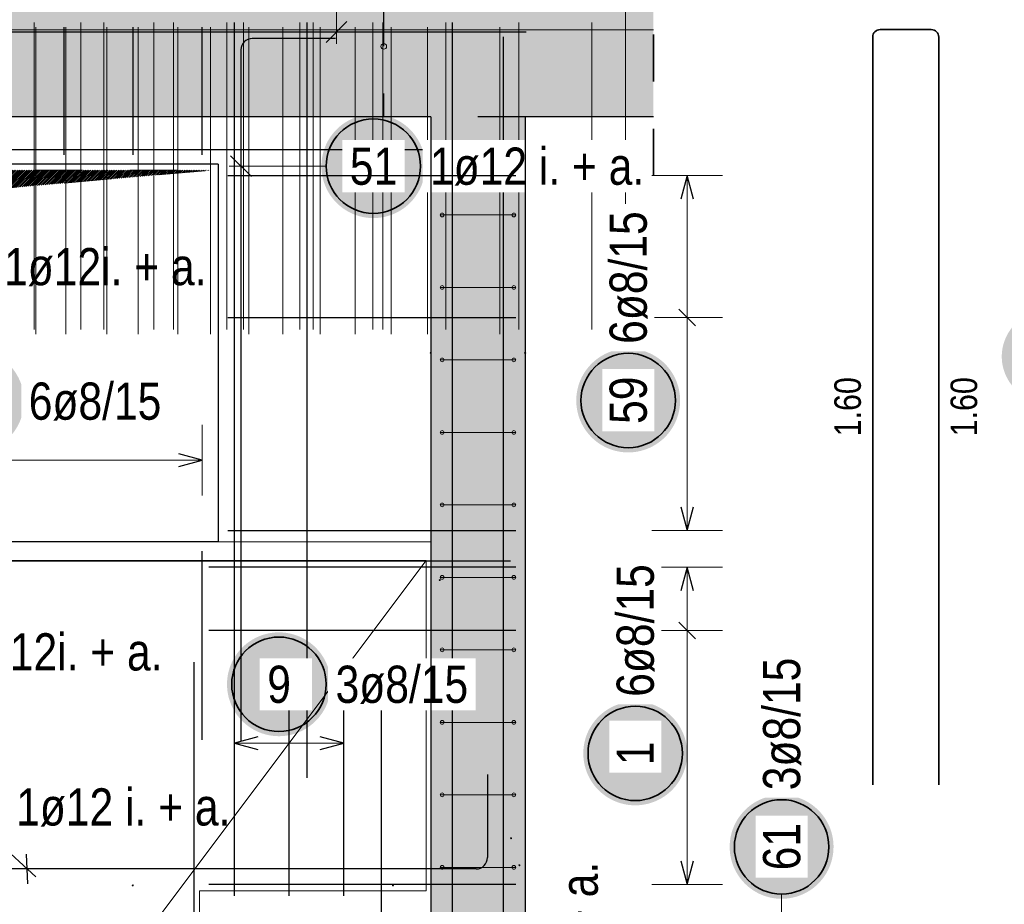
# Model space of a CAD drawing. Header units: millimetres. Extents: x -16 to 44.7, y 0 to 21.2.
# Tile 36 of 49: x 27 to 29.1, y 16.9 to 18.8. Entities that reach past the tile are written whole.
import ezdxf

# ---------------------------------------------------------------- set-up
doc = ezdxf.new("R2010")
doc.units = ezdxf.units.MM
doc.linetypes.add('HIDDEN', pattern=[0.375, 0.25, -0.125])
doc.layers.add('Achsen', color=7, linetype='Continuous', lineweight=20)
doc.layers.add('nplo Bewehrung', color=7, linetype='Continuous', lineweight=20)
doc.styles.add('Arial Narrow', font='ARIALN.TTF')

msp = doc.modelspace()

# ---------------------------------------------------------------- hatches: boundary and pattern name
at = {"lineweight": 13, "true_color": 0xd7ffd7}
for points in [[(28.33298, 18.591066), (28.33298, 18.841066), (25.670961, 18.841066), (25.670961, 18.591066)], [(28.061324, 15.411072), (28.061324, 18.591066), (27.861324, 18.591066), (27.861324, 15.411072)]]:
    msp.add_hatch(color=254, dxfattribs=at).paths.add_polyline_path(points)
at = {"lineweight": 25, "true_color": 0xffffff}
for points in [[(27.849678, 18.486815), (27.849611, 18.490654), (27.84941, 18.494488), (27.849075, 18.498313), (27.848608, 18.502124), (27.848007, 18.505916), (27.847274, 18.509685), (27.846411, 18.513426), (27.845417, 18.517135), (27.844294, 18.520807), (27.843044, 18.524437), (27.841668, 18.528021), (27.840168, 18.531556), (27.838545, 18.535035), (27.836802, 18.538457), (27.834941, 18.541815), (27.832963, 18.545106), (27.830872, 18.548326), (27.82867, 18.551471), (27.826359, 18.554537), (27.823943, 18.557521), (27.821424, 18.560419), (27.818805, 18.563227), (27.81609, 18.565942), (27.813282, 18.568561), (27.810385, 18.57108), (27.807401, 18.573496), (27.804334, 18.575807), (27.801189, 18.578009), (27.797969, 18.5801), (27.794678, 18.582077), (27.79132, 18.583939), (27.787899, 18.585682), (27.784419, 18.587305), (27.780885, 18.588805), (27.7773, 18.590181), (27.77367, 18.591431), (27.769998, 18.592553), (27.766289, 18.593547), (27.762548, 18.594411), (27.758779, 18.595144), (27.754987, 18.595744), (27.751176, 18.596212), (27.747351, 18.596547), (27.743517, 18.596748), (27.739678, 18.596815), (27.735839, 18.596748), (27.732005, 18.596547), (27.72818, 18.596212), (27.724369, 18.595744), (27.720577, 18.595144), (27.716808, 18.594411), (27.713067, 18.593547), (27.709358, 18.592553), (27.705686, 18.591431), (27.702056, 18.590181), (27.698471, 18.588805), (27.694937, 18.587305), (27.691457, 18.585682), (27.688036, 18.583939), (27.684678, 18.582077), (27.681387, 18.5801), (27.678167, 18.578009), (27.675022, 18.575807), (27.671955, 18.573496), (27.668971, 18.57108), (27.666074, 18.568561), (27.663266, 18.565942), (27.660551, 18.563227), (27.657932, 18.560419), (27.655413, 18.557521), (27.652997, 18.554537), (27.650686, 18.551471), (27.648484, 18.548326), (27.646393, 18.545106), (27.644415, 18.541815), (27.642554, 18.538457), (27.640811, 18.535035), (27.639188, 18.531556), (27.637688, 18.528021), (27.636312, 18.524437), (27.635062, 18.520807), (27.633939, 18.517135), (27.632946, 18.513426), (27.632082, 18.509685), (27.631349, 18.505916), (27.630749, 18.502124), (27.630281, 18.498313), (27.629946, 18.494488), (27.629745, 18.490654), (27.629678, 18.486815), (27.629745, 18.482976), (27.629946, 18.479141), (27.630281, 18.475317), (27.630749, 18.471506), (27.631349, 18.467713), (27.632082, 18.463944), (27.632946, 18.460203), (27.633939, 18.456495), (27.635062, 18.452823), (27.636312, 18.449192), (27.637688, 18.445608), (27.639188, 18.442074), (27.640811, 18.438594), (27.642554, 18.435173), (27.644415, 18.431815), (27.646393, 18.428524), (27.648484, 18.425303), (27.650686, 18.422158), (27.652997, 18.419092), (27.655413, 18.416108), (27.657932, 18.41321), (27.660551, 18.410402), (27.663266, 18.407687), (27.666074, 18.405069), (27.668971, 18.40255), (27.671955, 18.400133), (27.675022, 18.397823), (27.678167, 18.395621), (27.681387, 18.393529), (27.684678, 18.391552), (27.688036, 18.38969), (27.691457, 18.387947), (27.694937, 18.386325), (27.698471, 18.384824), (27.702056, 18.383448), (27.705686, 18.382198), (27.709358, 18.381076), (27.713067, 18.380082), (27.716808, 18.379218), (27.720577, 18.378486), (27.724369, 18.377885), (27.72818, 18.377417), (27.732005, 18.377083), (27.735839, 18.376882), (27.739678, 18.376815), (27.743517, 18.376882), (27.747351, 18.377083), (27.751176, 18.377417), (27.754987, 18.377885), (27.758779, 18.378486), (27.762548, 18.379218), (27.766289, 18.380082), (27.769998, 18.381076), (27.77367, 18.382198), (27.7773, 18.383448), (27.780885, 18.384824), (27.784419, 18.386325), (27.787899, 18.387947), (27.79132, 18.38969), (27.794678, 18.391552), (27.797969, 18.393529), (27.801189, 18.395621), (27.804334, 18.397823), (27.807401, 18.400133), (27.810385, 18.40255), (27.813282, 18.405069), (27.81609, 18.407687), (27.818805, 18.410402), (27.821424, 18.41321), (27.823943, 18.416108), (27.826359, 18.419092), (27.82867, 18.422158), (27.830872, 18.425303), (27.832963, 18.428524), (27.834941, 18.431815), (27.836802, 18.435173), (27.838545, 18.438594), (27.840168, 18.442074), (27.841668, 18.445608), (27.843044, 18.449192), (27.844294, 18.452823), (27.845417, 18.456495), (27.846411, 18.460203), (27.847274, 18.463944), (27.848007, 18.467713), (27.848608, 18.471506), (27.849075, 18.475317), (27.84941, 18.479141)], [(29.265992, 18.083454), (29.265933, 18.086857), (29.265755, 18.090255), (29.265458, 18.093646), (29.265043, 18.097023), (29.264511, 18.100385), (29.263861, 18.103726), (29.263096, 18.107041), (29.262215, 18.110329), (29.26122, 18.113583), (29.260112, 18.116801), (29.258893, 18.119978), (29.257563, 18.123111), (29.256125, 18.126195), (29.254579, 18.129228), (29.25293, 18.132204), (29.251177, 18.135121), (29.249323, 18.137975), (29.247371, 18.140763), (29.245323, 18.143481), (29.243181, 18.146126), (29.240949, 18.148694), (29.238628, 18.151183), (29.236221, 18.15359), (29.233732, 18.155911), (29.231164, 18.158143), (29.228519, 18.160285), (29.225801, 18.162333), (29.223013, 18.164285), (29.220159, 18.166139), (29.217242, 18.167892), (29.214266, 18.169542), (29.211233, 18.171087), (29.208149, 18.172525), (29.205016, 18.173855), (29.201839, 18.175074), (29.198621, 18.176182), (29.195367, 18.177177), (29.192079, 18.178058), (29.188763, 18.178824), (29.185423, 18.179473), (29.182061, 18.180005), (29.178684, 18.18042), (29.175293, 18.180717), (29.171895, 18.180895), (29.168492, 18.180954), (29.165089, 18.180895), (29.161691, 18.180717), (29.158301, 18.18042), (29.154923, 18.180005), (29.151561, 18.179473), (29.148221, 18.178824), (29.144905, 18.178058), (29.141617, 18.177177), (29.138363, 18.176182), (29.135145, 18.175074), (29.131968, 18.173855), (29.128835, 18.172525), (29.125751, 18.171087), (29.122719, 18.169542), (29.119742, 18.167892), (29.116825, 18.166139), (29.113971, 18.164285), (29.111183, 18.162333), (29.108465, 18.160285), (29.10582, 18.158143), (29.103252, 18.155911), (29.100763, 18.15359), (29.098356, 18.151183), (29.096035, 18.148694), (29.093803, 18.146126), (29.091661, 18.143481), (29.089613, 18.140763), (29.087661, 18.137975), (29.085807, 18.135121), (29.084055, 18.132204), (29.082405, 18.129228), (29.08086, 18.126195), (29.079421, 18.123111), (29.078092, 18.119978), (29.076872, 18.116801), (29.075764, 18.113583), (29.074769, 18.110329), (29.073888, 18.107041), (29.073123, 18.103726), (29.072473, 18.100385), (29.071941, 18.097023), (29.071526, 18.093646), (29.07123, 18.090255), (29.071051, 18.086857), (29.070992, 18.083454), (29.071051, 18.080051), (29.07123, 18.076653), (29.071526, 18.073263), (29.071941, 18.069885), (29.072473, 18.066523), (29.073123, 18.063183), (29.073888, 18.059867), (29.074769, 18.056579), (29.075764, 18.053325), (29.076872, 18.050107), (29.078092, 18.04693), (29.079421, 18.043797), (29.08086, 18.040713), (29.082405, 18.037681), (29.084055, 18.034704), (29.085807, 18.031787), (29.087661, 18.028933), (29.089613, 18.026145), (29.091661, 18.023427), (29.093803, 18.020782), (29.096035, 18.018214), (29.098356, 18.015725), (29.100763, 18.013318), (29.103252, 18.010997), (29.10582, 18.008765), (29.108465, 18.006623), (29.111183, 18.004575), (29.113971, 18.002623), (29.116825, 18.000769), (29.119742, 17.999017), (29.122719, 17.997367), (29.125751, 17.995822), (29.128835, 17.994383), (29.131968, 17.993054), (29.135145, 17.991834), (29.138363, 17.990726), (29.141617, 17.989731), (29.144905, 17.98885), (29.148221, 17.988085), (29.151561, 17.987435), (29.154923, 17.986903), (29.158301, 17.986488), (29.161691, 17.986192), (29.165089, 17.986014), (29.168492, 17.985954), (29.171895, 17.986014), (29.175293, 17.986192), (29.178684, 17.986488), (29.182061, 17.986903), (29.185423, 17.987435), (29.188763, 17.988085), (29.192079, 17.98885), (29.195367, 17.989731), (29.198621, 17.990726), (29.201839, 17.991834), (29.205016, 17.993054), (29.208149, 17.994383), (29.211233, 17.995822), (29.214266, 17.997367), (29.217242, 17.999017), (29.220159, 18.000769), (29.223013, 18.002623), (29.225801, 18.004575), (29.228519, 18.006623), (29.231164, 18.008765), (29.233732, 18.010997), (29.236221, 18.013318), (29.238628, 18.015725), (29.240949, 18.018214), (29.243181, 18.020782), (29.245323, 18.023427), (29.247371, 18.026145), (29.249323, 18.028933), (29.251177, 18.031787), (29.25293, 18.034704), (29.254579, 18.037681), (29.256125, 18.040713), (29.257563, 18.043797), (29.258893, 18.04693), (29.260112, 18.050107), (29.26122, 18.053325), (29.262215, 18.056579), (29.263096, 18.059867), (29.263861, 18.063183), (29.264511, 18.066523), (29.265043, 18.069885), (29.265458, 18.073263), (29.265755, 18.076653)], [(26.99973, 17.989004), (26.999663, 17.992843), (26.999462, 17.996677), (26.999127, 18.000502), (26.998659, 18.004313), (26.998059, 18.008105), (26.997326, 18.011874), (26.996462, 18.015615), (26.995469, 18.019324), (26.994346, 18.022996), (26.993096, 18.026626), (26.99172, 18.03021), (26.99022, 18.033745), (26.988597, 18.037224), (26.986854, 18.040646), (26.984993, 18.044004), (26.983015, 18.047295), (26.980924, 18.050515), (26.978722, 18.05366), (26.976411, 18.056726), (26.973995, 18.05971), (26.971476, 18.062608), (26.968857, 18.065416), (26.966142, 18.068131), (26.963334, 18.07075), (26.960437, 18.073269), (26.957453, 18.075685), (26.954386, 18.077996), (26.951241, 18.080198), (26.948021, 18.082289), (26.94473, 18.084266), (26.941372, 18.086128), (26.937951, 18.087871), (26.934471, 18.089494), (26.930937, 18.090994), (26.927352, 18.09237), (26.923722, 18.09362), (26.92005, 18.094742), (26.916341, 18.095736), (26.9126, 18.0966), (26.908831, 18.097333), (26.905039, 18.097933), (26.901228, 18.098401), (26.897403, 18.098736), (26.893569, 18.098937), (26.88973, 18.099004), (26.885891, 18.098937), (26.882057, 18.098736), (26.878232, 18.098401), (26.874421, 18.097933), (26.870629, 18.097333), (26.86686, 18.0966), (26.863118, 18.095736), (26.85941, 18.094742), (26.855738, 18.09362), (26.852108, 18.09237), (26.848523, 18.090994), (26.844989, 18.089494), (26.841509, 18.087871), (26.838088, 18.086128), (26.83473, 18.084266), (26.831439, 18.082289), (26.828219, 18.080198), (26.825074, 18.077996), (26.822007, 18.075685), (26.819023, 18.073269), (26.816126, 18.07075), (26.813317, 18.068131), (26.810603, 18.065416), (26.807984, 18.062608), (26.805465, 18.05971), (26.803049, 18.056726), (26.800738, 18.05366), (26.798536, 18.050515), (26.796445, 18.047295), (26.794467, 18.044004), (26.792606, 18.040646), (26.790863, 18.037224), (26.78924, 18.033745), (26.78774, 18.03021), (26.786364, 18.026626), (26.785114, 18.022996), (26.783991, 18.019324), (26.782997, 18.015615), (26.782134, 18.011874), (26.781401, 18.008105), (26.7808, 18.004313), (26.780332, 18.000502), (26.779998, 17.996677), (26.779797, 17.992843), (26.77973, 17.989004), (26.779797, 17.985165), (26.779998, 17.98133), (26.780332, 17.977506), (26.7808, 17.973695), (26.781401, 17.969902), (26.782134, 17.966133), (26.782997, 17.962392), (26.783991, 17.958684), (26.785114, 17.955012), (26.786364, 17.951381), (26.78774, 17.947797), (26.78924, 17.944263), (26.790863, 17.940783), (26.792606, 17.937362), (26.794467, 17.934004), (26.796445, 17.930713), (26.798536, 17.927492), (26.800738, 17.924347), (26.803049, 17.921281), (26.805465, 17.918297), (26.807984, 17.915399), (26.810603, 17.912591), (26.813317, 17.909876), (26.816126, 17.907258), (26.819023, 17.904739), (26.822007, 17.902322), (26.825074, 17.900012), (26.828219, 17.89781), (26.831439, 17.895718), (26.83473, 17.893741), (26.838088, 17.891879), (26.841509, 17.890136), (26.844989, 17.888514), (26.848523, 17.887013), (26.852108, 17.885637), (26.855738, 17.884387), (26.85941, 17.883265), (26.863118, 17.882271), (26.86686, 17.881407), (26.870629, 17.880675), (26.874421, 17.880074), (26.878232, 17.879606), (26.882057, 17.879272), (26.885891, 17.879071), (26.88973, 17.879004), (26.893569, 17.879071), (26.897403, 17.879272), (26.901228, 17.879606), (26.905039, 17.880074), (26.908831, 17.880675), (26.9126, 17.881407), (26.916341, 17.882271), (26.92005, 17.883265), (26.923722, 17.884387), (26.927352, 17.885637), (26.930937, 17.887013), (26.934471, 17.888514), (26.937951, 17.890136), (26.941372, 17.891879), (26.94473, 17.893741), (26.948021, 17.895718), (26.951241, 17.89781), (26.954386, 17.900012), (26.957453, 17.902322), (26.960437, 17.904739), (26.963334, 17.907258), (26.966142, 17.909876), (26.968857, 17.912591), (26.971476, 17.915399), (26.973995, 17.918297), (26.976411, 17.921281), (26.978722, 17.924347), (26.980924, 17.927492), (26.983015, 17.930713), (26.984993, 17.934004), (26.986854, 17.937362), (26.988597, 17.940783), (26.99022, 17.944263), (26.99172, 17.947797), (26.993096, 17.951381), (26.994346, 17.955012), (26.995469, 17.958684), (26.996462, 17.962392), (26.997326, 17.966133), (26.998059, 17.969902), (26.998659, 17.973695), (26.999127, 17.977506), (26.999462, 17.98133)], [(28.3896, 17.990279), (28.389532, 17.994118), (28.389332, 17.997953), (28.388997, 18.001777), (28.388529, 18.005588), (28.387928, 18.009381), (28.387196, 18.01315), (28.386332, 18.016891), (28.385338, 18.020599), (28.384216, 18.024271), (28.382966, 18.027902), (28.38159, 18.031486), (28.38009, 18.03502), (28.378467, 18.0385), (28.376724, 18.041921), (28.374862, 18.045279), (28.372885, 18.04857), (28.370794, 18.051791), (28.368591, 18.054936), (28.366281, 18.058002), (28.363864, 18.060986), (28.361345, 18.063884), (28.358727, 18.066692), (28.356012, 18.069407), (28.353204, 18.072025), (28.350306, 18.074544), (28.347322, 18.07696), (28.344256, 18.079271), (28.341111, 18.081473), (28.337891, 18.083565), (28.3346, 18.085542), (28.331241, 18.087404), (28.32782, 18.089147), (28.324341, 18.090769), (28.320806, 18.09227), (28.317222, 18.093645), (28.313591, 18.094896), (28.30992, 18.096018), (28.306211, 18.097012), (28.30247, 18.097876), (28.298701, 18.098608), (28.294909, 18.099209), (28.291098, 18.099677), (28.287273, 18.100011), (28.283438, 18.100212), (28.2796, 18.100279), (28.275761, 18.100212), (28.271926, 18.100011), (28.268101, 18.099677), (28.26429, 18.099209), (28.260498, 18.098608), (28.256729, 18.097876), (28.252988, 18.097012), (28.249279, 18.096018), (28.245608, 18.094896), (28.241977, 18.093645), (28.238393, 18.09227), (28.234858, 18.090769), (28.231379, 18.089147), (28.227958, 18.087404), (28.2246, 18.085542), (28.221308, 18.083565), (28.218088, 18.081473), (28.214943, 18.079271), (28.211877, 18.07696), (28.208893, 18.074544), (28.205995, 18.072025), (28.203187, 18.069407), (28.200472, 18.066692), (28.197854, 18.063884), (28.195335, 18.060986), (28.192918, 18.058002), (28.190608, 18.054936), (28.188405, 18.051791), (28.186314, 18.04857), (28.184337, 18.045279), (28.182475, 18.041921), (28.180732, 18.0385), (28.179109, 18.03502), (28.177609, 18.031486), (28.176233, 18.027902), (28.174983, 18.024271), (28.173861, 18.020599), (28.172867, 18.016891), (28.172003, 18.01315), (28.171271, 18.009381), (28.17067, 18.005588), (28.170202, 18.001777), (28.169867, 17.997953), (28.169667, 17.994118), (28.1696, 17.990279), (28.169667, 17.98644), (28.169867, 17.982606), (28.170202, 17.978781), (28.17067, 17.97497), (28.171271, 17.971178), (28.172003, 17.967409), (28.172867, 17.963668), (28.173861, 17.959959), (28.174983, 17.956287), (28.176233, 17.952657), (28.177609, 17.949073), (28.179109, 17.945538), (28.180732, 17.942058), (28.182475, 17.938637), (28.184337, 17.935279), (28.186314, 17.931988), (28.188405, 17.928768), (28.190608, 17.925623), (28.192918, 17.922557), (28.195335, 17.919573), (28.197854, 17.916675), (28.200472, 17.913867), (28.203187, 17.911152), (28.205995, 17.908533), (28.208893, 17.906014), (28.211877, 17.903598), (28.214943, 17.901287), (28.218088, 17.899085), (28.221308, 17.896994), (28.2246, 17.895017), (28.227958, 17.893155), (28.231379, 17.891412), (28.234858, 17.889789), (28.238393, 17.888289), (28.241977, 17.886913), (28.245608, 17.885663), (28.249279, 17.884541), (28.252988, 17.883547), (28.256729, 17.882683), (28.260498, 17.88195), (28.26429, 17.88135), (28.268101, 17.880882), (28.271926, 17.880547), (28.275761, 17.880346), (28.2796, 17.880279), (28.283438, 17.880346), (28.287273, 17.880547), (28.291098, 17.880882), (28.294909, 17.88135), (28.298701, 17.88195), (28.30247, 17.882683), (28.306211, 17.883547), (28.30992, 17.884541), (28.313591, 17.885663), (28.317222, 17.886913), (28.320806, 17.888289), (28.324341, 17.889789), (28.32782, 17.891412), (28.331241, 17.893155), (28.3346, 17.895017), (28.337891, 17.896994), (28.341111, 17.899085), (28.344256, 17.901287), (28.347322, 17.903598), (28.350306, 17.906014), (28.353204, 17.908533), (28.356012, 17.911152), (28.358727, 17.913867), (28.361345, 17.916675), (28.363864, 17.919573), (28.366281, 17.922557), (28.368591, 17.925623), (28.370794, 17.928768), (28.372885, 17.931988), (28.374862, 17.935279), (28.376724, 17.938637), (28.378467, 17.942058), (28.38009, 17.945538), (28.38159, 17.949073), (28.382966, 17.952657), (28.384216, 17.956287), (28.385338, 17.959959), (28.386332, 17.963668), (28.387196, 17.967409), (28.387928, 17.971178), (28.388529, 17.97497), (28.388997, 17.978781), (28.389332, 17.982606)], [(27.64973, 17.389004), (27.649663, 17.392843), (27.649462, 17.396677), (27.649127, 17.400502), (27.648659, 17.404313), (27.648059, 17.408105), (27.647326, 17.411874), (27.646463, 17.415615), (27.645469, 17.419324), (27.644346, 17.422996), (27.643096, 17.426626), (27.64172, 17.43021), (27.64022, 17.433745), (27.638597, 17.437224), (27.636854, 17.440646), (27.634993, 17.444004), (27.633015, 17.447295), (27.630924, 17.450515), (27.628722, 17.45366), (27.626411, 17.456726), (27.623995, 17.45971), (27.621476, 17.462608), (27.618857, 17.465416), (27.616142, 17.468131), (27.613334, 17.47075), (27.610437, 17.473269), (27.607453, 17.475685), (27.604386, 17.477996), (27.601241, 17.480198), (27.598021, 17.482289), (27.59473, 17.484266), (27.591372, 17.486128), (27.587951, 17.487871), (27.584471, 17.489494), (27.580937, 17.490994), (27.577352, 17.49237), (27.573722, 17.49362), (27.57005, 17.494742), (27.566341, 17.495736), (27.5626, 17.4966), (27.558831, 17.497333), (27.555039, 17.497933), (27.551228, 17.498401), (27.547403, 17.498736), (27.543569, 17.498937), (27.53973, 17.499004), (27.535891, 17.498937), (27.532057, 17.498736), (27.528232, 17.498401), (27.524421, 17.497933), (27.520629, 17.497333), (27.51686, 17.4966), (27.513119, 17.495736), (27.50941, 17.494742), (27.505738, 17.49362), (27.502108, 17.49237), (27.498523, 17.490994), (27.494989, 17.489494), (27.491509, 17.487871), (27.488088, 17.486128), (27.48473, 17.484266), (27.481439, 17.482289), (27.478219, 17.480198), (27.475074, 17.477996), (27.472007, 17.475685), (27.469023, 17.473269), (27.466126, 17.47075), (27.463318, 17.468131), (27.460603, 17.465416), (27.457984, 17.462608), (27.455465, 17.45971), (27.453049, 17.456726), (27.450738, 17.45366), (27.448536, 17.450515), (27.446445, 17.447295), (27.444467, 17.444004), (27.442606, 17.440646), (27.440863, 17.437224), (27.43924, 17.433745), (27.43774, 17.43021), (27.436364, 17.426626), (27.435114, 17.422996), (27.433991, 17.419324), (27.432997, 17.415615), (27.432134, 17.411874), (27.431401, 17.408105), (27.4308, 17.404313), (27.430333, 17.400502), (27.429998, 17.396677), (27.429797, 17.392843), (27.42973, 17.389004), (27.429797, 17.385165), (27.429998, 17.38133), (27.430333, 17.377506), (27.4308, 17.373695), (27.431401, 17.369902), (27.432134, 17.366133), (27.432997, 17.362392), (27.433991, 17.358684), (27.435114, 17.355012), (27.436364, 17.351381), (27.43774, 17.347797), (27.43924, 17.344263), (27.440863, 17.340783), (27.442606, 17.337362), (27.444467, 17.334004), (27.446445, 17.330713), (27.448536, 17.327492), (27.450738, 17.324347), (27.453049, 17.321281), (27.455465, 17.318297), (27.457984, 17.315399), (27.460603, 17.312591), (27.463318, 17.309876), (27.466126, 17.307258), (27.469023, 17.304739), (27.472007, 17.302322), (27.475074, 17.300012), (27.478219, 17.29781), (27.481439, 17.295718), (27.48473, 17.293741), (27.488088, 17.291879), (27.491509, 17.290136), (27.494989, 17.288514), (27.498523, 17.287013), (27.502108, 17.285637), (27.505738, 17.284387), (27.50941, 17.283265), (27.513119, 17.282271), (27.51686, 17.281407), (27.520629, 17.280675), (27.524421, 17.280074), (27.528232, 17.279606), (27.532057, 17.279272), (27.535891, 17.279071), (27.53973, 17.279004), (27.543569, 17.279071), (27.547403, 17.279272), (27.551228, 17.279606), (27.555039, 17.280074), (27.558831, 17.280675), (27.5626, 17.281407), (27.566341, 17.282271), (27.57005, 17.283265), (27.573722, 17.284387), (27.577352, 17.285637), (27.580937, 17.287013), (27.584471, 17.288514), (27.587951, 17.290136), (27.591372, 17.291879), (27.59473, 17.293741), (27.598021, 17.295718), (27.601241, 17.29781), (27.604386, 17.300012), (27.607453, 17.302322), (27.610437, 17.304739), (27.613334, 17.307258), (27.616142, 17.309876), (27.618857, 17.312591), (27.621476, 17.315399), (27.623995, 17.318297), (27.626411, 17.321281), (27.628722, 17.324347), (27.630924, 17.327492), (27.633015, 17.330713), (27.634993, 17.334004), (27.636854, 17.337362), (27.638597, 17.340783), (27.64022, 17.344263), (27.64172, 17.347797), (27.643096, 17.351381), (27.644346, 17.355012), (27.645469, 17.358684), (27.646463, 17.362392), (27.647326, 17.366133), (27.648059, 17.369902), (27.648659, 17.373695), (27.649127, 17.377506), (27.649462, 17.38133)], [(28.404501, 17.242513), (28.404434, 17.246352), (28.404233, 17.250186), (28.403898, 17.254011), (28.40343, 17.257822), (28.40283, 17.261614), (28.402097, 17.265383), (28.401233, 17.269125), (28.400239, 17.272833), (28.399117, 17.276505), (28.397867, 17.280135), (28.396491, 17.28372), (28.394991, 17.287254), (28.393368, 17.290734), (28.391625, 17.294155), (28.389763, 17.297513), (28.387786, 17.300804), (28.385695, 17.304024), (28.383493, 17.30717), (28.381182, 17.310236), (28.378766, 17.31322), (28.376247, 17.316118), (28.373628, 17.318926), (28.370913, 17.321641), (28.368105, 17.324259), (28.365207, 17.326778), (28.362223, 17.329194), (28.359157, 17.331505), (28.356012, 17.333707), (28.352792, 17.335798), (28.349501, 17.337776), (28.346143, 17.339637), (28.342721, 17.34138), (28.339242, 17.343003), (28.335707, 17.344503), (28.332123, 17.345879), (28.328493, 17.347129), (28.324821, 17.348252), (28.321112, 17.349246), (28.317371, 17.350109), (28.313602, 17.350842), (28.30981, 17.351443), (28.305999, 17.351911), (28.302174, 17.352245), (28.29834, 17.352446), (28.294501, 17.352513), (28.290662, 17.352446), (28.286827, 17.352245), (28.283003, 17.351911), (28.279192, 17.351443), (28.275399, 17.350842), (28.27163, 17.350109), (28.267889, 17.349246), (28.264181, 17.348252), (28.260509, 17.347129), (28.256878, 17.345879), (28.253294, 17.344503), (28.24976, 17.343003), (28.24628, 17.34138), (28.242859, 17.339637), (28.239501, 17.337776), (28.23621, 17.335798), (28.232989, 17.333707), (28.229844, 17.331505), (28.226778, 17.329194), (28.223794, 17.326778), (28.220896, 17.324259), (28.218088, 17.321641), (28.215373, 17.318926), (28.212755, 17.316118), (28.210236, 17.31322), (28.207819, 17.310236), (28.205509, 17.30717), (28.203307, 17.304024), (28.201215, 17.300804), (28.199238, 17.297513), (28.197376, 17.294155), (28.195633, 17.290734), (28.194011, 17.287254), (28.19251, 17.28372), (28.191134, 17.280135), (28.189884, 17.276505), (28.188762, 17.272833), (28.187768, 17.269125), (28.186904, 17.265383), (28.186172, 17.261614), (28.185571, 17.257822), (28.185103, 17.254011), (28.184769, 17.250186), (28.184568, 17.246352), (28.184501, 17.242513), (28.184568, 17.238674), (28.184769, 17.23484), (28.185103, 17.231015), (28.185571, 17.227204), (28.186172, 17.223412), (28.186904, 17.219643), (28.187768, 17.215902), (28.188762, 17.212193), (28.189884, 17.208521), (28.191134, 17.204891), (28.19251, 17.201306), (28.194011, 17.197772), (28.195633, 17.194292), (28.197376, 17.190871), (28.199238, 17.187513), (28.201215, 17.184222), (28.203307, 17.181002), (28.205509, 17.177857), (28.207819, 17.17479), (28.210236, 17.171807), (28.212755, 17.168909), (28.215373, 17.166101), (28.218088, 17.163386), (28.220896, 17.160767), (28.223794, 17.158248), (28.226778, 17.155832), (28.229844, 17.153521), (28.232989, 17.151319), (28.23621, 17.149228), (28.239501, 17.14725), (28.242859, 17.145389), (28.24628, 17.143646), (28.24976, 17.142023), (28.253294, 17.140523), (28.256878, 17.139147), (28.260509, 17.137897), (28.264181, 17.136774), (28.267889, 17.135781), (28.27163, 17.134917), (28.275399, 17.134184), (28.279192, 17.133584), (28.283003, 17.133116), (28.286827, 17.132781), (28.290662, 17.13258), (28.294501, 17.132513), (28.29834, 17.13258), (28.302174, 17.132781), (28.305999, 17.133116), (28.30981, 17.133584), (28.313602, 17.134184), (28.317371, 17.134917), (28.321112, 17.135781), (28.324821, 17.136774), (28.328493, 17.137897), (28.332123, 17.139147), (28.335707, 17.140523), (28.339242, 17.142023), (28.342721, 17.143646), (28.346143, 17.145389), (28.349501, 17.14725), (28.352792, 17.149228), (28.356012, 17.151319), (28.359157, 17.153521), (28.362223, 17.155832), (28.365207, 17.158248), (28.368105, 17.160767), (28.370913, 17.163386), (28.373628, 17.166101), (28.376247, 17.168909), (28.378766, 17.171807), (28.381182, 17.17479), (28.383493, 17.177857), (28.385695, 17.181002), (28.387786, 17.184222), (28.389763, 17.187513), (28.391625, 17.190871), (28.393368, 17.194292), (28.394991, 17.197772), (28.396491, 17.201306), (28.397867, 17.204891), (28.399117, 17.208521), (28.400239, 17.212193), (28.401233, 17.215902), (28.402097, 17.219643), (28.40283, 17.223412), (28.40343, 17.227204), (28.403898, 17.231015), (28.404233, 17.23484)], [(28.7146, 17.044474), (28.714532, 17.048313), (28.714332, 17.052147), (28.713997, 17.055972), (28.713529, 17.059783), (28.712928, 17.063575), (28.712196, 17.067344), (28.711332, 17.071085), (28.710338, 17.074794), (28.709216, 17.078466), (28.707966, 17.082096), (28.70659, 17.08568), (28.70509, 17.089215), (28.703467, 17.092695), (28.701724, 17.096116), (28.699862, 17.099474), (28.697885, 17.102765), (28.695794, 17.105985), (28.693591, 17.10913), (28.691281, 17.112196), (28.688864, 17.11518), (28.686345, 17.118078), (28.683727, 17.120886), (28.681012, 17.123601), (28.678204, 17.12622), (28.675306, 17.128739), (28.672322, 17.131155), (28.669256, 17.133466), (28.666111, 17.135668), (28.662891, 17.137759), (28.6596, 17.139736), (28.656241, 17.141598), (28.65282, 17.143341), (28.649341, 17.144964), (28.645806, 17.146464), (28.642222, 17.14784), (28.638591, 17.14909), (28.63492, 17.150212), (28.631211, 17.151206), (28.62747, 17.15207), (28.623701, 17.152803), (28.619909, 17.153403), (28.616098, 17.153871), (28.612273, 17.154206), (28.608438, 17.154407), (28.6046, 17.154474), (28.600761, 17.154407), (28.596926, 17.154206), (28.593101, 17.153871), (28.58929, 17.153403), (28.585498, 17.152803), (28.581729, 17.15207), (28.577988, 17.151206), (28.574279, 17.150212), (28.570608, 17.14909), (28.566977, 17.14784), (28.563393, 17.146464), (28.559858, 17.144964), (28.556379, 17.143341), (28.552958, 17.141598), (28.5496, 17.139736), (28.546308, 17.137759), (28.543088, 17.135668), (28.539943, 17.133466), (28.536877, 17.131155), (28.533893, 17.128739), (28.530995, 17.12622), (28.528187, 17.123601), (28.525472, 17.120886), (28.522854, 17.118078), (28.520335, 17.11518), (28.517918, 17.112196), (28.515608, 17.10913), (28.513405, 17.105985), (28.511314, 17.102765), (28.509337, 17.099474), (28.507475, 17.096116), (28.505732, 17.092695), (28.504109, 17.089215), (28.502609, 17.08568), (28.501233, 17.082096), (28.499983, 17.078466), (28.498861, 17.074794), (28.497867, 17.071085), (28.497003, 17.067344), (28.496271, 17.063575), (28.49567, 17.059783), (28.495202, 17.055972), (28.494867, 17.052147), (28.494667, 17.048313), (28.4946, 17.044474), (28.494667, 17.040635), (28.494867, 17.0368), (28.495202, 17.032976), (28.49567, 17.029165), (28.496271, 17.025372), (28.497003, 17.021603), (28.497867, 17.017862), (28.498861, 17.014154), (28.499983, 17.010482), (28.501233, 17.006851), (28.502609, 17.003267), (28.504109, 16.999733), (28.505732, 16.996253), (28.507475, 16.992832), (28.509337, 16.989474), (28.511314, 16.986183), (28.513405, 16.982962), (28.515608, 16.979817), (28.517918, 16.976751), (28.520335, 16.973767), (28.522854, 16.970869), (28.525472, 16.968061), (28.528187, 16.965346), (28.530995, 16.962728), (28.533893, 16.960209), (28.536877, 16.957793), (28.539943, 16.955482), (28.543088, 16.95328), (28.546308, 16.951188), (28.5496, 16.949211), (28.552958, 16.947349), (28.556379, 16.945606), (28.559858, 16.943984), (28.563393, 16.942483), (28.566977, 16.941108), (28.570608, 16.939857), (28.574279, 16.938735), (28.577988, 16.937741), (28.581729, 16.936877), (28.585498, 16.936145), (28.58929, 16.935544), (28.593101, 16.935076), (28.596926, 16.934742), (28.600761, 16.934541), (28.6046, 16.934474), (28.608438, 16.934541), (28.612273, 16.934742), (28.616098, 16.935076), (28.619909, 16.935544), (28.623701, 16.936145), (28.62747, 16.936877), (28.631211, 16.937741), (28.63492, 16.938735), (28.638591, 16.939857), (28.642222, 16.941108), (28.645806, 16.942483), (28.649341, 16.943984), (28.65282, 16.945606), (28.656241, 16.947349), (28.6596, 16.949211), (28.662891, 16.951188), (28.666111, 16.95328), (28.669256, 16.955482), (28.672322, 16.957793), (28.675306, 16.960209), (28.678204, 16.962728), (28.681012, 16.965346), (28.683727, 16.968061), (28.686345, 16.970869), (28.688864, 16.973767), (28.691281, 16.976751), (28.693591, 16.979817), (28.695794, 16.982962), (28.697885, 16.986183), (28.699862, 16.989474), (28.701724, 16.992832), (28.703467, 16.996253), (28.70509, 16.999733), (28.70659, 17.003267), (28.707966, 17.006851), (28.709216, 17.010482), (28.710338, 17.014154), (28.711332, 17.017862), (28.712196, 17.021603), (28.712928, 17.025372), (28.713529, 17.029165), (28.713997, 17.032976), (28.714332, 17.0368)]]:
    msp.add_hatch(color=7, dxfattribs=at).paths.add_polyline_path(points)
at = {"lineweight": 13}
h = msp.add_hatch(dxfattribs=at)
h.set_pattern_fill('Mau', color=6, scale=0.01, angle=45, style=0, pattern_type=2)
h.set_pattern_definition([(45, (0, 0), (-0.00183847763, 0.00183847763), [])])
h.paths.add_polyline_path([(26.623824, 17.703566), (26.686324, 18.416066), (27.398824, 18.478566), (26.623824, 18.478566)])

# ---------------------------------------------------------------- linework, layer by layer
at = {"color": 5, "linetype": 'Continuous', "lineweight": 18}
for p, q in [((27.661693, 18.871524), (27.661693, 18.746066)), ((27.639678, 18.486815), (27.434333, 18.486815)), ((28.4046, 18.467066), (28.4046, 17.715067)), ((28.4796, 18.166267), (28.3296, 18.166267)), ((27.377323, 17.789004), (27.377323, 17.939004)), ((26.645324, 17.864004), (27.377323, 17.864004)), ((28.3296, 17.715067), (28.4796, 17.715067)), ((28.4796, 17.637066), (28.3296, 17.637066)), ((28.4046, 16.965072), (28.4046, 17.637066)), ((28.3296, 17.502667), (28.4796, 17.502667)), ((27.445324, 17.339004), (27.445324, 17.189004)), ((27.677324, 17.189004), (27.677324, 17.339004)), ((27.445324, 17.264004), (27.677324, 17.264004)), ((28.3296, 16.965072), (28.4796, 16.965072)), ((28.6046, 16.944474), (28.6046, 16.937072)), ((28.6046, 16.937072), (28.6046, 16.585073))]:
    msp.add_line(p, q, dxfattribs=at)
at = {"color": 3, "linetype": 'HIDDEN', "lineweight": 25, "ltscale": 0.25}
for p, q in [((27.761321, 18.841066), (27.761321, 18.591066)), ((28.061324, 18.591066), (27.861324, 18.591066))]:
    msp.add_line(p, q, dxfattribs=at)
at = {"color": 3, "linetype": 'Continuous', "lineweight": 25}
for p, q in [((27.084523, 18.511066), (27.084523, 18.781066)), ((27.230923, 18.511066), (27.230923, 18.781066)), ((27.377323, 18.511066), (27.377323, 18.781066)), ((27.445324, 17.191066), (27.445324, 18.791066)), ((27.599324, 17.191066), (27.599324, 18.791066)), ((27.639596, 18.748969), (27.68379, 18.793164)), ((28.063809, 18.771066), (25.963809, 18.771066)), ((27.659333, 18.757142), (27.483333, 18.757142)), ((27.907324, 15.411072), (27.907324, 18.761072)), ((28.015324, 15.411072), (28.015324, 18.761072)), ((27.459333, 18.733142), (27.459333, 17.269142)), ((27.861324, 18.591066), (26.161321, 18.591066)), ((28.33298, 18.591066), (28.061324, 18.591066)), ((28.011324, 18.521668), (26.011325, 18.521668)), ((27.437236, 18.508912), (27.48143, 18.464718)), ((27.411324, 18.491066), (26.611324, 18.491066)), ((27.411324, 18.491066), (27.411324, 17.691066)), ((28.4046, 18.467066), (28.391202, 18.417066)), ((28.417997, 18.417066), (28.4046, 18.467066)), ((28.422277, 18.148589), (28.386922, 18.183944)), ((27.431324, 18.166267), (28.041326, 18.166267)), ((27.377323, 17.864004), (27.327323, 17.877401)), ((27.327323, 17.850606), (27.377323, 17.864004)), ((28.391202, 17.765067), (28.4046, 17.715067)), ((28.4046, 17.715067), (28.417997, 17.765067)), ((27.431324, 17.715067), (28.041326, 17.715067)), ((27.411324, 17.691066), (26.611324, 17.691066)), ((27.377323, 17.271066), (27.377323, 17.671066)), ((28.030434, 17.649661), (26.030435, 17.649661)), ((28.041324, 17.637066), (27.391324, 17.637066)), ((28.4046, 17.637066), (28.391202, 17.587066)), ((28.417997, 17.587066), (28.4046, 17.637066)), ((28.041324, 17.502667), (27.391324, 17.502667)), ((28.386922, 17.520345), (28.422277, 17.48499)), ((27.360436, 16.135986), (27.360436, 17.435986)), ((27.757324, 16.135986), (27.757324, 17.435986)), ((27.445324, 16.941072), (27.445324, 17.341072)), ((27.561324, 16.941072), (27.561324, 17.341072)), ((27.677324, 16.941072), (27.677324, 17.341072)), ((27.495324, 17.277401), (27.445324, 17.264004)), ((27.677324, 17.264004), (27.627324, 17.277401)), ((27.445324, 17.264004), (27.495324, 17.250606)), ((27.627324, 17.250606), (27.677324, 17.264004)), ((28.391202, 17.015072), (28.4046, 16.965072)), ((28.4046, 16.965072), (28.417997, 17.015072)), ((28.041324, 16.965072), (27.391324, 16.965072))]:
    msp.add_line(p, q, dxfattribs=at)
at = {"color": 2, "linetype": 'Continuous', "lineweight": 35}
for p, q in [((28.921541, 18.776183), (28.813541, 18.776183)), ((28.797541, 18.760183), (28.797541, 17.176183)), ((28.937541, 17.176183), (28.937541, 18.760183))]:
    msp.add_line(p, q, dxfattribs=at)
at = {"color": 6, "linetype": 'HIDDEN', "lineweight": 13, "ltscale": 0.25}
for p in [(26.623824, 18.478566), (26.686324, 18.416066)]:
    msp.add_line(p, (27.398824, 18.478566), dxfattribs=at)
at = {"color": 9, "linetype": 'Continuous', "lineweight": 0}
msp.add_line((27.411324, 17.691066), (27.861324, 17.691066), dxfattribs=at)
at = {"color": 7, "linetype": 'Continuous', "lineweight": 18}
for p, q in [((27.851323, 17.651065), (26.171327, 17.651065)), ((27.851323, 17.651065), (26.171327, 15.411075)), ((27.851323, 16.951071), (27.851323, 17.651065)), ((27.371326, 16.571071), (27.371326, 16.951071)), ((27.371326, 16.951071), (27.851323, 16.951071))]:
    msp.add_line(p, q, dxfattribs=at)
at = {"color": 2, "linetype": 'Continuous', "lineweight": 35}
for centre in [(27.739678, 18.486815), (28.2796, 17.990279), (27.53973, 17.389004), (28.294501, 17.242513), (28.6046, 17.044474)]:
    msp.add_circle(centre, 0.1, dxfattribs=at)
at = {"color": 9, "linetype": 'Continuous', "lineweight": 0}
for centre in [(27.861324, 18.481668), (27.861324, 18.091066), (28.061324, 18.091066), (27.880434, 17.609661), (28.031495, 17.062723), (28.049212, 17.005629), (27.230151, 16.962723), (27.781243, 16.962717)]:
    msp.add_circle(centre, 0.00111, dxfattribs=at)
at = {"color": 2, "linetype": 'Continuous', "lineweight": 35}
for centre, start, end in [((28.813541, 18.760183), 90, 180), ((28.921541, 18.760183), 0, 90)]:
    msp.add_arc(centre, 0.016, start, end, dxfattribs=at)
at = {"color": 3, "linetype": 'Continuous', "lineweight": 25}
msp.add_arc((27.483333, 18.733142), 0.024, 90, 180, dxfattribs=at)
at = {"layer": 'Achsen', "color": 3, "linetype": 'Continuous', "lineweight": 25}
for p, q in [((27.981495, 17.197715), (27.981495, 17.021715)), ((27.00787, 16.966506), (27.005121, 17.028945)), ((27.957495, 16.997715), (26.881495, 16.997727))]:
    msp.add_line(p, q, dxfattribs=at)
at = {"layer": 'Achsen', "color": 5, "linetype": 'Continuous', "lineweight": 18}
msp.add_line((26.936775, 17.061567), (27.024933, 16.980842), dxfattribs=at)
at = {"layer": 'Achsen', "color": 3, "linetype": 'Continuous', "lineweight": 25}
msp.add_arc((27.957495, 17.021715), 0.024, 269.999374, 0, dxfattribs=at)
at = {"layer": 'nplo Bewehrung', "color": 9, "linetype": 'Continuous', "lineweight": 0}
for p, q in [((28.273925, 18.231066), (28.273925, 18.881066)), ((25.670961, 18.775567), (28.33298, 18.775567)), ((27.02126, 18.141066), (27.02126, 18.791066)), ((27.024713, 18.131066), (27.024713, 18.781066)), ((27.087939, 18.131066), (27.087939, 18.781066)), ((27.119988, 18.141066), (27.119988, 18.791066)), ((27.168941, 18.141066), (27.168941, 18.791066)), ((27.175235, 18.131066), (27.175235, 18.781066)), ((27.241169, 18.131066), (27.241169, 18.781066)), ((27.274654, 18.141066), (27.274654, 18.791066)), ((27.316622, 18.141066), (27.316622, 18.791066)), ((27.325756, 18.131066), (27.325756, 18.781066)), ((27.3944, 18.131066), (27.3944, 18.781066)), ((27.42932, 18.141066), (27.42932, 18.791066)), ((27.464303, 18.141066), (27.464303, 18.791066)), ((27.476278, 18.131066), (27.476278, 18.781066)), ((27.547631, 18.131066), (27.547631, 18.781066)), ((27.583986, 18.141066), (27.583986, 18.791066)), ((27.611983, 18.141066), (27.611983, 18.791066)), ((27.626799, 18.131066), (27.626799, 18.781066)), ((27.700861, 18.131066), (27.700861, 18.781066)), ((27.738652, 18.141066), (27.738652, 18.791066)), ((27.759664, 18.141066), (27.759664, 18.791066)), ((27.777321, 18.131066), (27.777321, 18.781066)), ((27.854092, 18.131066), (27.854092, 18.781066)), ((27.893318, 18.141066), (27.893318, 18.791066)), ((27.907345, 18.141066), (27.907345, 18.791066)), ((28.007322, 18.131066), (28.007322, 18.781066)), ((28.047985, 18.141066), (28.047985, 18.791066)), ((28.202651, 18.141066), (28.202651, 18.791066)), ((27.881324, 18.537064), (28.041324, 18.537064)), ((27.881324, 18.383465), (28.041324, 18.383465)), ((27.881324, 18.229865), (28.041324, 18.229865)), ((27.881324, 18.076266), (28.041324, 18.076266)), ((27.881324, 17.922666), (28.041324, 17.922666)), ((27.881324, 17.769066), (28.041324, 17.769066)), ((27.881324, 17.615467), (28.041324, 17.615467)), ((27.881324, 17.461867), (28.041324, 17.461867)), ((27.881324, 17.308268), (28.041324, 17.308268)), ((27.881324, 17.154668), (28.041324, 17.154668)), ((27.881324, 17.001068), (28.041324, 17.001068))]:
    msp.add_line(p, q, dxfattribs=at)
for centre, radius in [((27.761826, 18.740679), 0.006), ((27.761826, 18.740679), 0.006), ((27.885324, 18.537066), 0.004), ((27.885324, 18.537066), 0.004), ((28.037324, 18.537066), 0.004), ((28.037324, 18.537066), 0.004), ((27.885324, 18.383467), 0.004), ((27.885324, 18.383467), 0.004), ((28.037324, 18.383467), 0.004), ((28.037324, 18.383467), 0.004), ((27.885324, 18.229867), 0.004), ((27.885324, 18.229867), 0.004), ((28.037324, 18.229867), 0.004), ((28.037324, 18.229867), 0.004), ((27.885324, 18.076268), 0.004), ((27.885324, 18.076268), 0.004), ((28.037324, 18.076268), 0.004), ((28.037324, 18.076268), 0.004), ((27.885324, 17.922668), 0.004), ((27.885324, 17.922668), 0.004), ((28.037324, 17.922668), 0.004), ((28.037324, 17.922668), 0.004), ((27.885324, 17.769068), 0.004), ((27.885324, 17.769068), 0.004), ((28.037324, 17.769068), 0.004), ((28.037324, 17.769068), 0.004), ((27.885324, 17.615469), 0.004), ((27.885324, 17.615469), 0.004), ((28.037324, 17.615469), 0.004), ((28.037324, 17.615469), 0.004), ((27.885324, 17.461869), 0.004), ((27.885324, 17.461869), 0.004), ((28.037324, 17.461869), 0.004), ((28.037324, 17.461869), 0.004), ((27.885324, 17.30827), 0.004), ((27.885324, 17.30827), 0.004), ((28.037324, 17.30827), 0.004), ((28.037324, 17.30827), 0.004), ((27.885324, 17.15467), 0.004), ((27.885324, 17.15467), 0.004), ((28.037324, 17.15467), 0.004), ((28.037324, 17.15467), 0.004), ((27.885324, 17.00107), 0.004), ((27.885324, 17.00107), 0.004), ((28.037324, 17.00107), 0.004), ((28.037324, 17.00107), 0.004)]:
    msp.add_circle(centre, radius, dxfattribs=at)

# ---------------------------------------------------------------- texts
at = {"color": 2, "lineweight": 35, "char_height": 0.07875, "attachment_point": 1, "line_spacing_factor": 0.9, "style": 'Arial Narrow'}
for insert in [(26.957416, 18.313276), (26.864321, 17.497016)]:
    msp.add_mtext('1ø12i. + a.', dxfattribs=dict(at, insert=insert))
at = {"color": 3, "lineweight": 25, "char_height": 0.05625, "attachment_point": 1, "rotation": 90, "line_spacing_factor": 0.9, "style": 'Arial Narrow'}
for insert in [(28.716291, 17.914308), (28.962541, 17.914308)]:
    msp.add_mtext('1.60', dxfattribs=dict(at, insert=insert))
at = {"color": 2, "lineweight": 35, "char_height": 0.07875, "attachment_point": 1, "rotation": 90, "line_spacing_factor": 0.9, "style": 'Arial Narrow', "bg_fill": 3, "box_fill_scale": 1.2, "bg_fill_color": 256, "bg_fill_true_color": 13158600, "bg_fill_transparency": 0}
for s, insert in [('3ø8/15', (28.565225, 17.164474)), ('2ø12i. + a.', (28.136405, 16.584004))]:
    msp.add_mtext(s, dxfattribs=dict(at, insert=insert))
at = {"layer": 'Achsen', "color": 2, "lineweight": 35, "insert": (26.983023, 17.168474), "char_height": 0.07875, "attachment_point": 1, "line_spacing_factor": 0.9, "style": 'Arial Narrow'}
msp.add_mtext('1ø12 i. + a.', dxfattribs=at)

# ---------------------------------------------------------------- next in the draw order: texts
at = {"color": 2, "lineweight": 35, "char_height": 0.07875, "attachment_point": 1, "line_spacing_factor": 0.9, "style": 'Arial Narrow', "bg_fill": 3, "box_fill_scale": 1.2, "bg_fill_color": 256, "bg_fill_true_color": 13158600, "bg_fill_transparency": 0}
for s, insert in [('51', (27.690066, 18.52619)), ('1ø12 i. + a.', (27.859678, 18.52619)), ('6ø8/15', (27.00973, 18.028379)), ('9', (27.514924, 17.428379))]:
    msp.add_mtext(s, dxfattribs=dict(at, insert=insert))
at = {"color": 2, "lineweight": 35, "char_height": 0.07875, "attachment_point": 1, "rotation": 90, "line_spacing_factor": 0.9, "style": 'Arial Narrow', "bg_fill": 3, "box_fill_scale": 1.2, "bg_fill_color": 256, "bg_fill_true_color": 13158600, "bg_fill_transparency": 0}
for s, insert in [('59', (28.240225, 17.940667)), ('6ø8/15', (28.255126, 17.362513)), ('1', (28.255126, 17.217707)), ('61', (28.565225, 16.994861))]:
    msp.add_mtext(s, dxfattribs=dict(at, insert=insert))

# ---------------------------------------------------------------- next in the draw order: linework, layer by layer
at = {"color": 2, "linetype": 'HIDDEN', "lineweight": 35, "ltscale": 0.25}
msp.add_line((28.33298, 18.966066), (28.33298, 18.466066), dxfattribs=at)
at = {"color": 3, "linetype": 'Continuous', "lineweight": 25}
for p, q in [((27.907323, 17.191066), (27.907323, 18.791066)), ((28.061324, 18.591066), (28.061324, 15.411072)), ((27.431324, 18.467066), (28.041326, 18.467066))]:
    msp.add_line(p, q, dxfattribs=at)
at = {"color": 5, "linetype": 'Continuous', "lineweight": 18}
msp.add_line((28.4796, 18.467066), (28.3296, 18.467066), dxfattribs=at)

# ---------------------------------------------------------------- next in the draw order: texts
at = {"color": 2, "lineweight": 35, "insert": (28.240225, 18.110279), "char_height": 0.07875, "attachment_point": 1, "rotation": 90, "line_spacing_factor": 0.9, "style": 'Arial Narrow', "bg_fill": 3, "box_fill_scale": 1.2, "bg_fill_color": 256, "bg_fill_true_color": 13158600, "bg_fill_transparency": 0}
msp.add_mtext('6ø8/15', dxfattribs=at)

# ---------------------------------------------------------------- next in the draw order: texts
at = {"color": 2, "lineweight": 35, "insert": (27.65973, 17.428379), "char_height": 0.07875, "attachment_point": 1, "line_spacing_factor": 0.9, "style": 'Arial Narrow', "bg_fill": 3, "box_fill_scale": 1.2, "bg_fill_color": 256, "bg_fill_true_color": 13158600, "bg_fill_transparency": 0}
msp.add_mtext('3ø8/15', dxfattribs=at)

# ---------------------------------------------------------------- next in the draw order: linework, layer by layer
at = {"color": 3, "linetype": 'Continuous', "lineweight": 25}
msp.add_line((27.861324, 18.591066), (27.861324, 15.411072), dxfattribs=at)

doc.saveas('drawing.dxf')
